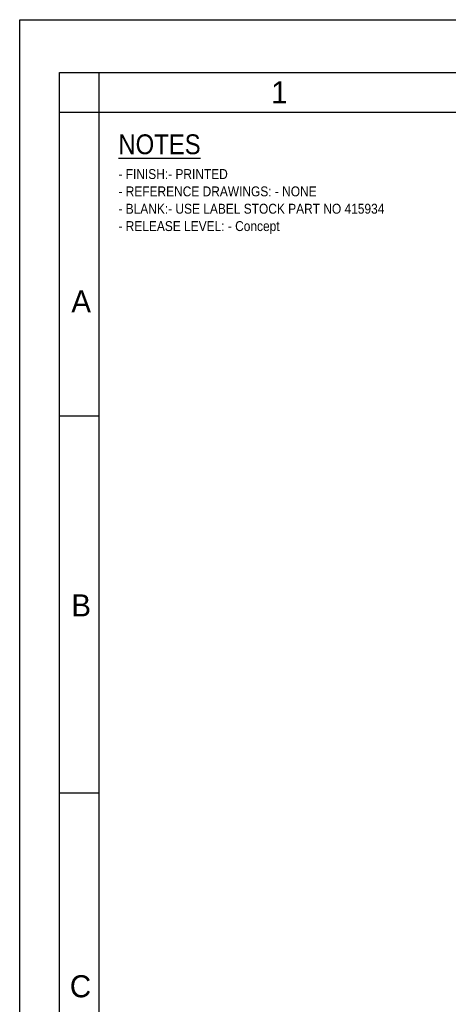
# Model space of a CAD drawing. Header units: millimetres. Extents: x 0 to 420, y -116 to 297.
# Tile 16 of 73: x 0 to 65, y 148 to 297. Entities that reach past the tile are written whole.
import ezdxf

# ---------------------------------------------------------------- set-up
doc = ezdxf.new("R2010")
doc.units = ezdxf.units.MM
doc.header["$LTSCALE"] = 23.1
doc.layers.get('0').update_dxf_attribs({"linetype": 'CONTINUOUS'})
doc.styles.get("Standard").update_dxf_attribs({"font": 'txt', "width": 0.9})
doc.styles.add('TEXTSTYLE_2', font='txt')

msp = doc.modelspace()

# ---------------------------------------------------------------- linework, layer by layer
at = {"color": 7, "linetype": 'Continuous'}
for p, q in [((0, 0), (0, 297)), ((0, 297), (420, 297)), ((6, 6), (6, 289)), ((6, 289), (413, 289)), ((12, 6), (12, 289)), ((6, 283), (413, 283)), ((12, 237), (6, 237)), ((12, 180), (6, 180))]:
    msp.add_line(p, q, dxfattribs=at)

# ---------------------------------------------------------------- texts
at = {"color": 2, "linetype": 'Continuous', "char_height": 3.34, "width": 3.3373, "attachment_point": 1, "line_spacing_factor": 0.9, "style": 'TEXTSTYLE_2'}
for s, insert in [('1', (38.04, 287.68)), ('A', (7.81, 256.05)), ('B', (7.81, 210.06)), ('C', (7.58, 152.43))]:
    msp.add_mtext(s, dxfattribs=dict(at, insert=insert))
at = {"color": 2, "linetype": 'Continuous', "insert": (14.93, 279.65), "char_height": 3, "width": 54, "attachment_point": 1, "line_spacing_factor": 1.05}
msp.add_mtext('\\LNOTES\\P\\H1.5;\\l- FINISH:- PRINTED \\P- REFERENCE DRAWINGS: - NONE \\P- BLANK:- USE LABEL STOCK PART NO 415934\\P- RELEASE LEVEL: - Concept ', dxfattribs=at)

doc.saveas('drawing.dxf')
